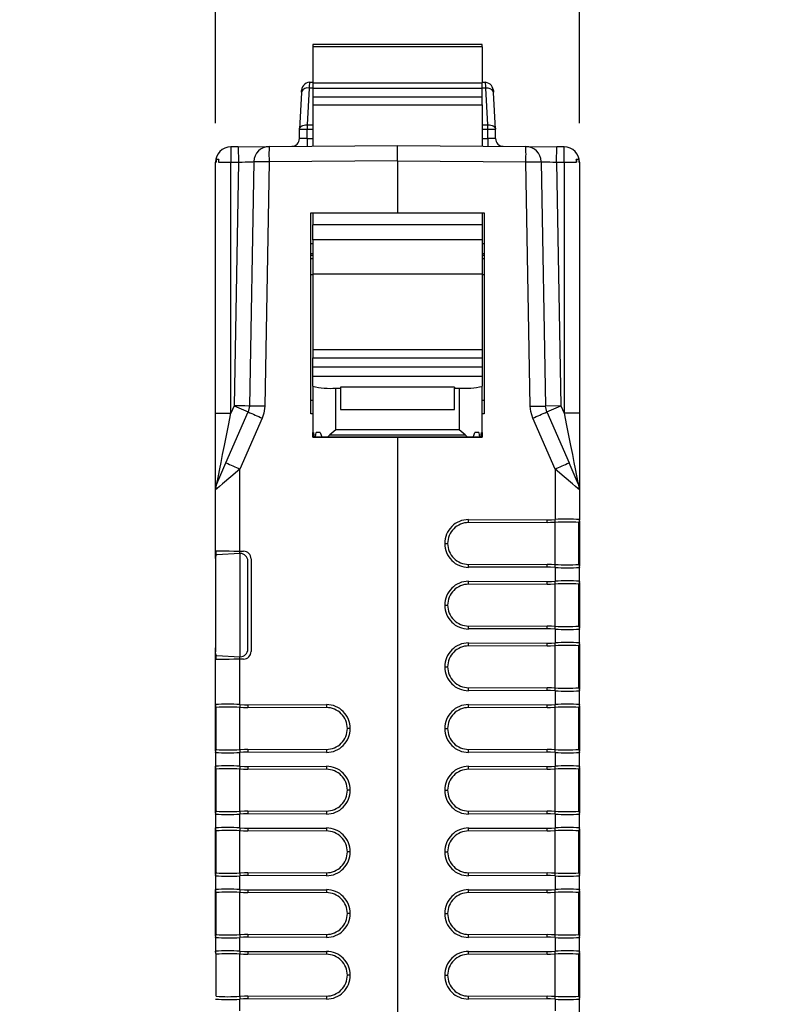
# Model space of a CAD drawing. Header units: millimetres. Extents: x 0 to 559, y 0 to 432.
# Tile 10 of 23: x 120 to 169, y 311 to 374. Entities that reach past the tile are written whole.
import ezdxf

# ---------------------------------------------------------------- set-up
doc = ezdxf.new("R2010")
doc.units = ezdxf.units.MM
doc.header["$LTSCALE"] = 2
doc.layers.add('DIMENSIONS', color=140, linetype='Continuous', lineweight=25)
doc.styles.add('SLDTEXTSTYLE0', font='TXT', dxfattribs={"width": 0.7})
doc.dimstyles.new('SLDDIMSTYLE1', dxfattribs={"dimtxt": 4.316016, "dimasz": 6.604, "dimexe": 0, "dimexo": 0.0625, "dimgap": 1.079004, "dimtad": 0, "dimtih": 1, "dimtoh": 1, "dimdec": 1, "dimrnd": 1e-09, "dimzin": 12, "dimdsep": 46, "dimtxsty": 'SLDTEXTSTYLE0', "dimsah": 1, "dimcen": 0.09, "dimadec": 0, "dimazin": 3, "dimtfac": 1, "dimtdec": 1, "dimtmove": 0, "dimatfit": 0, "dimfxl": 0, "dimfrac": 2, "dimtolj": 1, "dimtzin": 12, "dimarcsym": 0})

# ---------------------------------------------------------------- blocks, each defined once
blk = doc.blocks.new('_D_2')
at = {"layer": 'DIMENSIONS'}
for p, q in [((133.019, 367.697), (133.019, 388.359)), ((156.629, 367.697), (156.629, 388.359)), ((133.019, 382.009), (120.319, 382.009)), ((138.412, 382.009), (136.962, 382.009)), ((136.962, 382.009), (136.962, 375.149)), ((151.237, 382.009), (152.686, 382.009)), ((152.686, 382.009), (152.686, 375.149)), ((156.629, 382.009), (169.329, 382.009)), ((136.962, 375.149), (138.412, 375.149)), ((152.686, 375.149), (151.237, 375.149))]:
    blk.add_line(p, q, dxfattribs=at)
for points in [[(133.019, 382.009), (126.415, 383.025), (126.415, 380.993)], [(156.629, 382.009), (163.233, 380.993), (163.233, 383.025)]]:
    blk.add_solid(points, dxfattribs=at)
at = {"layer": 'DIMENSIONS', "char_height": 4.2333, "attachment_point": 1, "style": 'SLDTEXTSTYLE0'}
for s, insert in [('23.6', (138.412, 388.432)), ('0.93', (138.412, 380.606))]:
    blk.add_mtext(s, dxfattribs=dict(at, insert=insert))

msp = doc.modelspace()

# ---------------------------------------------------------------- linework, layer by layer
for p, q in [((150.324, 372.796), (139.324, 372.796)), ((139.324, 372.796), (139.324, 372.651)), ((150.324, 372.651), (139.324, 372.651)), ((139.324, 372.651), (139.324, 370.307)), ((150.324, 372.651), (150.324, 372.796)), ((150.324, 372.651), (150.324, 370.307)), ((139.093, 369.97), (138.961, 367.585)), ((139.324, 369.97), (139.093, 369.97)), ((139.121, 370.349), (139.117, 370.336)), ((139.121, 370.349), (139.324, 370.349)), ((139.324, 370.307), (150.324, 370.307)), ((139.324, 370.307), (139.324, 369.954)), ((139.324, 369.954), (150.324, 369.954)), ((139.324, 369.954), (139.324, 369.391)), ((150.324, 370.349), (150.528, 370.349)), ((150.324, 369.954), (150.324, 370.307)), ((150.555, 369.97), (150.324, 369.97)), ((150.324, 369.391), (150.324, 369.954)), ((150.688, 367.585), (150.555, 369.97)), ((138.594, 369.687), (138.462, 367.302)), ((139.324, 369.391), (150.324, 369.391)), ((139.324, 369.391), (139.324, 368.888)), ((150.324, 368.888), (150.324, 369.391)), ((151.187, 367.302), (151.055, 369.687)), ((139.324, 368.888), (150.324, 368.888)), ((139.324, 368.888), (139.324, 366.204)), ((150.324, 368.888), (150.324, 366.204)), ((138.961, 367.274), (138.461, 367.274)), ((138.461, 366.692), (138.461, 367.274)), ((138.961, 367.585), (138.961, 367.274)), ((138.961, 367.585), (139.324, 367.585)), ((138.961, 366.701), (138.961, 367.274)), ((139.324, 367.274), (138.961, 367.274)), ((150.324, 367.585), (150.688, 367.585)), ((150.688, 367.274), (150.324, 367.274)), ((150.688, 367.274), (150.688, 367.585)), ((150.688, 366.701), (150.688, 367.274)), ((151.188, 367.274), (150.688, 367.274)), ((151.188, 366.687), (151.188, 367.274)), ((138.961, 366.701), (139.324, 366.704)), ((138.961, 366.701), (138.965, 366.201)), ((150.324, 366.704), (150.688, 366.701)), ((150.688, 366.701), (150.683, 366.201)), ((134.493, 366.162), (134.011, 366.157)), ((134.011, 366.157), (134.019, 365.157)), ((134.493, 366.162), (136.494, 366.179)), ((134.493, 366.162), (134.502, 365.162)), ((136.494, 366.179), (144.824, 366.252)), ((144.824, 366.252), (153.155, 366.179)), ((153.155, 366.179), (155.155, 366.162)), ((155.147, 365.162), (155.155, 366.162)), ((155.638, 366.157), (155.155, 366.162)), ((155.629, 365.157), (155.638, 366.157)), ((133.219, 365.339), (133.057, 365.339)), ((133.057, 365.339), (133.057, 365.157)), ((133.219, 365.339), (133.219, 365.157)), ((133.24, 365.339), (133.219, 365.339)), ((156.429, 365.339), (156.408, 365.339)), ((156.429, 365.339), (156.429, 365.157)), ((156.591, 365.339), (156.429, 365.339)), ((156.591, 365.339), (156.591, 365.157)), ((133.019, 365.157), (133.057, 365.157)), ((133.019, 348.893), (133.019, 365.157)), ((133.219, 365.157), (134.019, 365.157)), ((134.019, 365.157), (134.502, 365.162)), ((134.019, 348.893), (134.019, 365.157)), ((134.502, 365.162), (134.226, 349.365)), ((135.503, 365.196), (135.226, 349.348)), ((136.494, 365.179), (136.217, 349.331)), ((144.824, 365.252), (136.494, 365.179)), ((144.824, 365.252), (153.155, 365.179)), ((144.824, 365.252), (144.824, 361.874)), ((153.431, 349.331), (153.155, 365.179)), ((154.146, 365.196), (154.423, 349.348)), ((155.147, 365.162), (155.422, 349.365)), ((155.147, 365.162), (155.629, 365.157)), ((155.629, 365.157), (155.629, 348.893)), ((155.629, 365.157), (156.429, 365.157)), ((156.591, 365.157), (156.629, 365.157)), ((156.629, 365.157), (156.629, 348.893)), ((139.209, 361.874), (144.824, 361.874)), ((139.209, 348.834), (139.209, 361.874)), ((139.324, 361.874), (139.324, 361.1)), ((144.824, 361.874), (150.439, 361.874)), ((150.324, 361.874), (150.324, 361.1)), ((150.439, 361.874), (150.439, 348.834)), ((150.324, 361.1), (139.324, 361.1)), ((139.324, 360.134), (139.324, 361.1)), ((150.324, 361.1), (150.324, 360.134)), ((139.209, 359.884), (139.324, 359.884)), ((150.324, 360.134), (139.324, 360.134)), ((139.324, 360.134), (139.324, 357.912)), ((150.324, 360.134), (150.324, 357.912)), ((150.324, 359.884), (150.439, 359.884)), ((139.209, 359.231), (139.324, 359.231)), ((139.324, 359.101), (139.209, 359.101)), ((139.324, 358.889), (139.209, 358.889)), ((150.324, 359.231), (150.439, 359.231)), ((150.439, 359.101), (150.324, 359.101)), ((150.439, 358.889), (150.324, 358.889)), ((139.209, 357.884), (139.324, 357.884)), ((139.324, 357.912), (150.324, 357.912)), ((139.324, 357.912), (139.324, 353.012)), ((150.324, 357.912), (150.324, 353.012)), ((150.324, 357.884), (150.439, 357.884)), ((139.324, 353.012), (150.324, 353.012)), ((139.324, 353.012), (139.324, 352.477)), ((150.324, 353.012), (150.324, 352.477)), ((139.324, 352.477), (150.324, 352.477)), ((139.324, 351.876), (139.324, 352.477)), ((150.324, 351.876), (139.324, 351.876)), ((139.324, 351.281), (139.324, 351.876)), ((150.324, 352.477), (150.324, 351.876)), ((150.324, 351.876), (150.324, 351.281)), ((139.324, 350.625), (139.324, 351.281)), ((139.324, 351.281), (150.324, 351.281)), ((150.324, 351.281), (150.324, 350.625)), ((139.324, 350.625), (139.324, 347.324)), ((150.324, 347.324), (150.324, 350.625)), ((140.824, 347.795), (140.824, 350.512)), ((140.824, 350.512), (141.124, 350.512)), ((148.524, 350.565), (141.124, 350.565)), ((141.124, 350.565), (141.124, 350.512)), ((141.124, 350.512), (141.124, 349.132)), ((148.524, 350.565), (148.524, 350.512)), ((148.524, 349.132), (148.524, 350.512)), ((148.524, 350.512), (148.824, 350.512)), ((148.824, 350.512), (148.824, 347.795)), ((134.226, 349.365), (134.019, 348.893)), ((134.226, 349.365), (135.142, 348.965)), ((135.226, 349.348), (135.142, 348.965)), ((139.209, 349.734), (139.324, 349.734)), ((150.324, 349.734), (150.439, 349.734)), ((155.422, 349.365), (154.423, 349.348)), ((154.506, 348.965), (154.423, 349.348)), ((154.506, 348.965), (155.422, 349.365)), ((155.422, 349.365), (155.629, 348.893)), ((133.019, 348.893), (134.019, 348.893)), ((133.019, 343.903), (133.019, 348.893)), ((133.698, 345.663), (135.142, 348.965)), ((139.324, 348.834), (139.209, 348.834)), ((141.124, 349.132), (148.524, 349.132)), ((150.439, 348.834), (150.324, 348.834)), ((154.506, 348.965), (155.951, 345.663)), ((156.629, 348.893), (155.629, 348.893)), ((156.629, 348.893), (156.629, 343.903)), ((136.05, 348.564), (134.605, 345.262)), ((155.043, 345.262), (153.599, 348.564)), ((139.324, 347.324), (139.328, 347.625)), ((139.379, 347.625), (139.328, 347.625)), ((139.805, 347.629), (139.555, 347.629)), ((140.824, 347.795), (140.435, 347.478)), ((140.435, 347.478), (149.213, 347.478)), ((148.824, 347.795), (140.824, 347.795)), ((149.213, 347.478), (148.824, 347.795)), ((150.093, 347.629), (149.843, 347.629)), ((150.321, 347.625), (150.27, 347.625)), ((150.321, 347.625), (150.324, 347.324)), ((143.467, 347.324), (139.324, 347.324)), ((139.324, 347.323), (139.324, 347.324)), ((139.324, 347.323), (143.352, 347.323)), ((139.324, 347.321), (139.324, 347.323)), ((143.063, 347.321), (139.324, 347.321)), ((139.324, 347.32), (139.324, 347.321)), ((139.324, 347.32), (142.948, 347.32)), ((139.41, 347.327), (143.756, 347.327)), ((143.872, 347.328), (139.498, 347.328)), ((149.724, 347.331), (139.924, 347.331)), ((149.363, 347.332), (140.286, 347.332)), ((142.948, 347.32), (143.063, 347.321)), ((143.064, 347.323), (143.063, 347.321)), ((143.352, 347.323), (143.467, 347.324)), ((143.468, 347.327), (143.467, 347.324)), ((143.756, 347.327), (143.872, 347.328)), ((143.785, 347.321), (144.824, 347.33)), ((143.785, 347.321), (143.785, 347.327)), ((145.864, 347.321), (143.785, 347.321)), ((143.872, 347.331), (143.872, 347.328)), ((144.824, 347.331), (144.824, 347.33)), ((144.824, 347.33), (145.864, 347.321)), ((144.824, 347.321), (144.824, 293.771)), ((145.776, 347.331), (145.777, 347.328)), ((150.151, 347.328), (145.777, 347.328)), ((145.777, 347.328), (145.892, 347.327)), ((145.864, 347.321), (145.864, 347.327)), ((145.892, 347.327), (150.238, 347.327)), ((146.181, 347.324), (146.181, 347.327)), ((150.324, 347.324), (146.181, 347.324)), ((146.181, 347.324), (146.297, 347.323)), ((146.297, 347.323), (150.324, 347.323)), ((146.585, 347.323), (146.585, 347.321)), ((146.585, 347.321), (150.324, 347.321)), ((146.701, 347.32), (146.585, 347.321)), ((146.701, 347.32), (150.324, 347.32)), ((150.324, 347.324), (150.324, 347.323)), ((150.324, 347.323), (150.324, 347.321)), ((150.324, 347.321), (150.324, 347.32)), ((133.103, 344.304), (133.698, 345.663)), ((156.545, 344.304), (155.951, 345.663)), ((134.605, 339.937), (134.605, 345.262)), ((155.043, 345.262), (155.043, 341.987)), ((133.019, 339.965), (133.019, 343.903)), ((156.629, 343.903), (156.629, 341.984)), ((154.533, 341.78), (149.433, 341.789)), ((149.434, 341.98), (154.534, 341.971)), ((155.043, 339.073), (155.043, 341.795)), ((156.591, 341.775), (156.62, 341.872)), ((156.591, 341.771), (156.62, 341.868)), ((156.591, 339.075), (156.591, 341.792)), ((156.629, 341.984), (156.629, 341.968)), ((156.629, 341.903), (156.629, 338.964)), ((147.884, 340.434), (148.075, 340.434)), ((133.019, 339.466), (133.019, 339.966)), ((133.057, 339.67), (133.057, 339.965)), ((134.593, 339.782), (133.099, 339.704)), ((134.605, 339.937), (134.838, 339.933)), ((134.606, 339.783), (134.606, 339.937)), ((134.619, 333.084), (134.619, 339.783)), ((133.019, 339.466), (133.019, 339.199)), ((133.019, 339.199), (133.019, 333.668)), ((135.119, 333.584), (135.119, 339.283)), ((135.329, 339.433), (135.329, 333.435)), ((149.433, 339.078), (154.533, 339.087)), ((156.62, 338.999), (156.591, 339.096)), ((156.62, 338.995), (156.591, 339.092)), ((154.534, 338.896), (149.434, 338.887)), ((155.043, 338.881), (155.043, 337.987)), ((156.629, 338.9), (156.629, 338.883)), ((156.629, 337.984), (156.629, 338.883)), ((149.434, 337.98), (154.534, 337.971)), ((156.591, 337.775), (156.62, 337.872)), ((156.591, 337.771), (156.62, 337.868)), ((156.629, 337.984), (156.629, 337.968)), ((156.629, 337.903), (156.629, 334.964)), ((154.533, 337.78), (149.433, 337.789)), ((155.043, 335.073), (155.043, 337.795)), ((156.591, 335.075), (156.591, 337.792)), ((147.884, 336.434), (148.075, 336.434)), ((149.433, 335.078), (154.533, 335.087)), ((154.534, 334.896), (149.434, 334.887)), ((155.043, 334.881), (155.043, 333.987)), ((156.62, 334.999), (156.591, 335.096)), ((156.62, 334.995), (156.591, 335.092)), ((156.629, 334.9), (156.629, 334.883)), ((156.629, 333.984), (156.629, 334.883)), ((149.434, 333.98), (154.534, 333.971)), ((156.629, 333.984), (156.629, 333.968)), ((133.019, 333.668), (133.019, 333.402)), ((133.019, 332.901), (133.019, 333.402)), ((154.533, 333.78), (149.433, 333.789)), ((155.043, 331.073), (155.043, 333.795)), ((156.591, 333.775), (156.62, 333.872)), ((156.591, 333.771), (156.62, 333.868)), ((156.591, 331.075), (156.591, 333.792)), ((156.629, 333.903), (156.629, 330.964)), ((133.019, 329.984), (133.019, 332.902)), ((133.057, 332.903), (133.057, 333.196)), ((133.099, 333.163), (134.593, 333.085)), ((134.838, 332.935), (134.605, 332.931)), ((134.605, 329.987), (134.605, 332.931)), ((134.606, 332.931), (134.606, 333.085)), ((147.884, 332.434), (148.075, 332.434)), ((149.433, 331.078), (154.533, 331.087)), ((154.534, 330.896), (149.434, 330.887)), ((155.043, 330.881), (155.043, 329.987)), ((156.62, 330.999), (156.591, 331.096)), ((156.62, 330.995), (156.591, 331.092)), ((156.629, 330.9), (156.629, 330.883)), ((156.629, 329.984), (156.629, 330.883)), ((133.019, 329.968), (133.019, 329.984)), ((133.057, 329.776), (133.019, 329.968)), ((133.019, 326.964), (133.019, 329.903)), ((133.057, 327.075), (133.057, 329.792)), ((134.606, 327.073), (134.606, 329.795)), ((135.115, 329.971), (140.215, 329.98)), ((140.216, 329.789), (135.115, 329.78)), ((154.533, 329.78), (149.433, 329.789)), ((149.434, 329.98), (154.534, 329.971)), ((155.043, 327.073), (155.043, 329.795)), ((156.591, 329.775), (156.62, 329.872)), ((156.591, 329.771), (156.62, 329.868)), ((156.591, 327.075), (156.591, 329.792)), ((156.629, 329.984), (156.629, 329.968)), ((156.629, 329.903), (156.629, 326.964)), ((141.764, 328.434), (141.573, 328.434)), ((147.884, 328.434), (148.075, 328.434)), ((135.116, 327.087), (135.115, 326.896)), ((135.116, 327.087), (140.216, 327.078)), ((149.433, 327.078), (154.533, 327.087)), ((156.62, 326.999), (156.591, 327.096)), ((156.62, 326.995), (156.591, 327.092)), ((133.019, 326.883), (133.019, 326.9)), ((133.019, 326.883), (133.019, 325.984)), ((134.605, 325.987), (134.605, 326.881)), ((140.215, 326.887), (135.115, 326.896)), ((154.534, 326.896), (149.434, 326.887)), ((155.043, 326.881), (155.043, 325.987)), ((156.629, 326.9), (156.629, 326.883)), ((156.629, 325.984), (156.629, 326.883)), ((133.019, 325.968), (133.019, 325.984)), ((133.057, 325.776), (133.019, 325.968)), ((133.019, 322.964), (133.019, 325.903)), ((133.057, 323.075), (133.057, 325.792)), ((134.606, 323.073), (134.606, 325.795)), ((135.115, 325.971), (140.215, 325.98)), ((140.216, 325.789), (135.115, 325.78)), ((154.533, 325.78), (149.433, 325.789)), ((149.434, 325.98), (154.534, 325.971)), ((155.043, 323.073), (155.043, 325.795)), ((156.591, 325.775), (156.62, 325.872)), ((156.591, 325.771), (156.62, 325.868)), ((156.591, 323.075), (156.591, 325.792)), ((156.629, 325.984), (156.629, 325.968)), ((156.629, 325.903), (156.629, 322.964)), ((141.764, 324.434), (141.573, 324.434)), ((147.884, 324.434), (148.075, 324.434)), ((133.019, 322.883), (133.019, 322.9)), ((133.019, 322.883), (133.019, 321.984)), ((134.605, 321.987), (134.605, 322.881)), ((135.116, 323.087), (135.115, 322.896)), ((140.215, 322.887), (135.115, 322.896)), ((135.116, 323.087), (140.216, 323.078)), ((149.433, 323.078), (154.533, 323.087)), ((154.534, 322.896), (149.434, 322.887)), ((155.043, 322.881), (155.043, 321.987)), ((156.62, 322.999), (156.591, 323.096)), ((156.62, 322.995), (156.591, 323.092)), ((156.629, 322.9), (156.629, 322.883)), ((156.629, 321.984), (156.629, 322.883)), ((133.019, 321.968), (133.019, 321.984)), ((133.057, 321.776), (133.019, 321.968)), ((133.019, 318.964), (133.019, 321.903)), ((135.115, 321.971), (140.215, 321.98)), ((149.434, 321.98), (154.534, 321.971)), ((156.591, 321.775), (156.62, 321.872)), ((156.591, 321.771), (156.62, 321.868)), ((156.629, 321.984), (156.629, 321.968)), ((156.629, 321.903), (156.629, 318.964)), ((133.057, 319.075), (133.057, 321.792)), ((134.606, 319.073), (134.606, 321.795)), ((140.216, 321.789), (135.115, 321.78)), ((154.533, 321.78), (149.433, 321.789)), ((155.043, 319.073), (155.043, 321.795)), ((156.591, 319.075), (156.591, 321.792)), ((141.764, 320.434), (141.573, 320.434)), ((147.884, 320.434), (148.075, 320.434)), ((133.019, 318.883), (133.019, 318.9)), ((133.019, 318.883), (133.019, 317.984)), ((134.605, 317.987), (134.605, 318.881)), ((135.116, 319.087), (135.115, 318.896)), ((140.215, 318.887), (135.115, 318.896)), ((135.116, 319.087), (140.216, 319.078)), ((149.433, 319.078), (154.533, 319.087)), ((154.534, 318.896), (149.434, 318.887)), ((155.043, 318.881), (155.043, 317.987)), ((156.62, 318.999), (156.591, 319.096)), ((156.62, 318.995), (156.591, 319.092)), ((156.629, 318.9), (156.629, 318.883)), ((156.629, 317.984), (156.629, 318.883)), ((133.019, 317.968), (133.019, 317.984)), ((133.057, 317.776), (133.019, 317.968)), ((133.019, 314.964), (133.019, 317.903)), ((133.057, 315.075), (133.057, 317.792)), ((134.606, 315.073), (134.606, 317.795)), ((135.115, 317.971), (140.215, 317.98)), ((140.216, 317.789), (135.115, 317.78)), ((154.533, 317.78), (149.433, 317.789)), ((149.434, 317.98), (154.534, 317.971)), ((155.043, 315.073), (155.043, 317.795)), ((156.591, 317.775), (156.62, 317.872)), ((156.591, 317.771), (156.62, 317.868)), ((156.591, 315.075), (156.591, 317.792)), ((156.629, 317.984), (156.629, 317.968)), ((156.629, 317.903), (156.629, 314.964)), ((141.764, 316.434), (141.573, 316.434)), ((147.884, 316.434), (148.075, 316.434)), ((133.019, 314.883), (133.019, 314.9)), ((133.019, 314.883), (133.019, 313.984)), ((134.605, 313.987), (134.605, 314.881)), ((135.116, 315.087), (135.115, 314.896)), ((140.215, 314.887), (135.115, 314.896)), ((135.116, 315.087), (140.216, 315.078)), ((149.433, 315.078), (154.533, 315.087)), ((154.534, 314.896), (149.434, 314.887)), ((155.043, 314.881), (155.043, 313.987)), ((156.62, 314.999), (156.591, 315.096)), ((156.62, 314.995), (156.591, 315.092)), ((156.629, 314.9), (156.629, 314.883)), ((156.629, 313.984), (156.629, 314.883)), ((133.019, 313.968), (133.019, 313.984)), ((133.057, 313.776), (133.019, 313.968)), ((133.057, 311.075), (133.057, 313.792)), ((134.606, 311.073), (134.606, 313.795)), ((135.115, 313.971), (140.215, 313.98)), ((140.216, 313.789), (135.115, 313.78)), ((154.533, 313.78), (149.433, 313.789)), ((149.434, 313.98), (154.534, 313.971)), ((155.043, 311.073), (155.043, 313.795)), ((156.591, 313.775), (156.62, 313.872)), ((156.591, 313.771), (156.62, 313.868)), ((156.591, 311.075), (156.591, 313.792)), ((156.629, 313.984), (156.629, 313.968)), ((156.629, 313.903), (156.629, 310.964)), ((141.764, 312.434), (141.573, 312.434)), ((147.884, 312.434), (148.075, 312.434)), ((135.116, 311.087), (135.115, 310.896)), ((135.116, 311.087), (140.216, 311.078)), ((149.433, 311.078), (154.533, 311.087)), ((156.62, 310.999), (156.591, 311.096)), ((156.62, 310.995), (156.591, 311.092)), ((134.605, 310.131), (134.605, 310.881)), ((140.215, 310.887), (135.115, 310.896)), ((154.534, 310.896), (149.434, 310.887)), ((155.043, 310.881), (155.043, 310.129)), ((156.629, 310.9), (156.629, 310.883)), ((156.629, 309.984), (156.629, 310.883))]:
    msp.add_line(p, q)
at = {"flags": 128}
for points in [[(138.599, 369.708), (138.608, 369.81), (138.622, 369.849)], [(151.027, 369.849), (151.044, 369.786), (151.05, 369.708)], [(138.601, 369.729), (138.599, 369.722), (138.594, 369.687)], [(151.055, 369.687), (151.049, 369.722), (151.047, 369.729)], [(138.462, 367.302), (138.474, 367.361), (138.505, 367.416), (138.552, 367.467), (138.614, 367.51), (138.689, 367.544), (138.774, 367.569), (138.866, 367.583), (138.961, 367.585)], [(150.688, 367.585), (150.783, 367.583), (150.875, 367.569), (150.96, 367.544), (151.035, 367.51), (151.097, 367.467), (151.144, 367.416), (151.174, 367.361), (151.187, 367.302)], [(138.462, 366.692), (138.461, 366.692), (138.461, 366.692)], [(144.824, 365.252), (144.824, 365.634), (144.824, 365.959), (144.824, 366.176), (144.824, 366.252)], [(134.502, 365.162), (134.743, 365.17), (134.942, 365.177), (135.21, 365.186), (135.338, 365.191), (135.431, 365.194), (135.503, 365.196)], [(136.494, 365.179), (136.114, 365.186), (135.792, 365.191), (135.578, 365.195), (135.503, 365.196)], [(153.155, 365.179), (153.349, 365.182), (153.535, 365.186), (153.706, 365.189), (153.856, 365.191), (153.979, 365.193), (154.071, 365.195), (154.127, 365.196), (154.146, 365.196)], [(154.146, 365.196), (154.218, 365.194), (154.31, 365.191), (154.439, 365.186), (154.707, 365.177), (154.906, 365.17), (155.147, 365.162)], [(135.226, 349.348), (135.15, 349.349), (134.933, 349.353), (134.609, 349.359), (134.226, 349.365)], [(136.217, 349.331), (136.023, 349.334), (135.837, 349.337), (135.666, 349.34), (135.516, 349.343), (135.393, 349.345), (135.301, 349.347), (135.245, 349.348), (135.226, 349.348)], [(136.217, 349.331), (136.161, 348.893), (136.05, 348.564)], [(153.431, 349.331), (153.625, 349.334), (153.811, 349.337), (153.983, 349.34), (154.133, 349.343), (154.256, 349.345), (154.347, 349.347), (154.404, 349.348), (154.423, 349.348)], [(153.599, 348.564), (153.467, 348.985), (153.431, 349.331)], [(133.103, 344.304), (133.106, 344.316), (133.113, 344.353), (133.143, 344.501), (133.204, 344.811), (133.296, 345.27), (133.38, 345.687), (133.481, 346.196), (133.6, 346.794), (133.728, 347.431), (133.859, 348.087), (134.019, 348.893)], [(155.629, 348.893), (155.79, 348.087), (155.921, 347.431), (156.048, 346.794), (156.168, 346.196), (156.269, 345.687), (156.353, 345.27), (156.444, 344.811), (156.506, 344.501), (156.523, 344.415), (156.536, 344.353), (156.543, 344.316), (156.545, 344.304)], [(139.379, 347.626), (139.395, 347.458), (139.41, 347.327)], [(139.498, 347.328), (139.529, 347.498), (139.555, 347.629)], [(139.805, 347.63), (139.871, 347.457), (139.924, 347.331)], [(140.286, 347.332), (140.369, 347.42), (140.435, 347.478)], [(149.213, 347.478), (149.297, 347.402), (149.363, 347.332)], [(149.724, 347.331), (149.792, 347.493), (149.844, 347.63)], [(150.093, 347.629), (150.126, 347.462), (150.151, 347.328)], [(150.238, 347.327), (150.257, 347.494), (150.27, 347.626)], [(134.605, 345.262), (134.02, 344.761), (133.483, 344.3), (133.275, 344.123), (133.13, 343.998), (133.047, 343.927), (133.019, 343.903)], [(156.598, 343.93), (156.518, 343.998), (156.373, 344.123), (156.166, 344.3), (155.628, 344.761), (155.043, 345.262)], [(156.629, 343.903), (156.602, 343.927), (156.598, 343.93)], [(155.043, 341.795), (154.757, 341.783), (154.533, 341.78)], [(154.534, 341.971), (154.816, 341.976), (155.043, 341.987)], [(155.054, 341.795), (155.048, 341.795), (155.043, 341.795)], [(156.591, 341.792), (156.591, 341.793), (156.591, 341.793)], [(133.019, 339.965), (133.133, 339.963), (133.279, 339.96), (133.483, 339.957), (133.902, 339.949), (134.218, 339.943), (134.605, 339.937)], [(134.619, 339.783), (134.605, 339.783), (134.593, 339.782)], [(133.099, 339.704), (133.05, 339.664), (133.026, 339.556), (133.02, 339.393), (133.019, 339.199)], [(154.533, 339.087), (154.819, 339.083), (155.043, 339.073)], [(155.043, 338.881), (154.755, 338.893), (154.534, 338.896)], [(155.043, 339.073), (155.049, 339.072), (155.054, 339.072)], [(156.591, 339.074), (156.591, 339.075), (156.591, 339.075)], [(154.534, 337.971), (154.816, 337.976), (155.043, 337.987)], [(155.043, 337.795), (154.757, 337.783), (154.533, 337.78)], [(155.054, 337.795), (155.048, 337.795), (155.043, 337.795)], [(156.591, 337.792), (156.591, 337.793), (156.591, 337.793)], [(154.533, 335.087), (154.819, 335.083), (155.043, 335.073)], [(155.043, 334.881), (154.755, 334.893), (154.534, 334.896)], [(155.043, 335.073), (155.049, 335.072), (155.054, 335.072)], [(156.591, 335.074), (156.591, 335.075), (156.591, 335.075)], [(154.534, 333.971), (154.816, 333.976), (155.043, 333.987)], [(133.099, 333.163), (133.052, 333.2), (133.036, 333.246), (133.026, 333.311), (133.021, 333.428), (133.02, 333.532), (133.019, 333.668)], [(155.043, 333.795), (154.757, 333.783), (154.533, 333.78)], [(155.054, 333.795), (155.048, 333.795), (155.043, 333.795)], [(156.591, 333.792), (156.591, 333.793), (156.591, 333.793)], [(134.605, 332.931), (134.218, 332.924), (133.902, 332.918), (133.483, 332.911), (133.279, 332.907), (133.133, 332.904), (133.019, 332.902)], [(134.593, 333.085), (134.608, 333.085), (134.619, 333.084)], [(154.533, 331.087), (154.819, 331.083), (155.043, 331.073)], [(155.043, 330.881), (154.755, 330.893), (154.534, 330.896)], [(155.043, 331.073), (155.049, 331.072), (155.054, 331.072)], [(156.591, 331.074), (156.591, 331.075), (156.591, 331.075)], [(133.057, 329.793), (133.057, 329.793), (133.057, 329.792)], [(134.606, 329.795), (134.599, 329.795), (134.594, 329.795)], [(134.605, 329.987), (134.893, 329.974), (135.115, 329.971)], [(135.115, 329.78), (134.83, 329.784), (134.606, 329.795)], [(155.043, 329.795), (154.757, 329.783), (154.533, 329.78)], [(154.534, 329.971), (154.816, 329.976), (155.043, 329.987)], [(155.054, 329.795), (155.048, 329.795), (155.043, 329.795)], [(156.591, 329.792), (156.591, 329.793), (156.591, 329.793)], [(133.057, 327.075), (133.057, 327.075), (133.057, 327.074)], [(134.594, 327.072), (134.601, 327.072), (134.606, 327.073)], [(134.606, 327.073), (134.891, 327.085), (135.116, 327.087)], [(154.533, 327.087), (154.819, 327.083), (155.043, 327.073)], [(155.043, 327.073), (155.049, 327.072), (155.054, 327.072)], [(156.591, 327.074), (156.591, 327.075), (156.591, 327.075)], [(135.115, 326.896), (134.832, 326.891), (134.605, 326.881)], [(155.043, 326.881), (154.755, 326.893), (154.534, 326.896)], [(133.057, 325.793), (133.057, 325.793), (133.057, 325.792)], [(134.606, 325.795), (134.599, 325.795), (134.594, 325.795)], [(134.605, 325.987), (134.893, 325.974), (135.115, 325.971)], [(135.115, 325.78), (134.83, 325.784), (134.606, 325.795)], [(155.043, 325.795), (154.757, 325.783), (154.533, 325.78)], [(154.534, 325.971), (154.816, 325.976), (155.043, 325.987)], [(155.054, 325.795), (155.048, 325.795), (155.043, 325.795)], [(156.591, 325.792), (156.591, 325.793), (156.591, 325.793)], [(133.057, 323.075), (133.057, 323.075), (133.057, 323.074)], [(134.594, 323.072), (134.601, 323.072), (134.606, 323.073)], [(135.115, 322.896), (134.832, 322.891), (134.605, 322.881)], [(134.606, 323.073), (134.891, 323.085), (135.116, 323.087)], [(154.533, 323.087), (154.819, 323.083), (155.043, 323.073)], [(155.043, 322.881), (154.755, 322.893), (154.534, 322.896)], [(155.043, 323.073), (155.049, 323.072), (155.054, 323.072)], [(156.591, 323.074), (156.591, 323.075), (156.591, 323.075)], [(134.605, 321.987), (134.893, 321.974), (135.115, 321.971)], [(154.534, 321.971), (154.816, 321.976), (155.043, 321.987)], [(133.057, 321.793), (133.057, 321.793), (133.057, 321.792)], [(134.606, 321.795), (134.599, 321.795), (134.594, 321.795)], [(135.115, 321.78), (134.83, 321.784), (134.606, 321.795)], [(155.043, 321.795), (154.757, 321.783), (154.533, 321.78)], [(155.054, 321.795), (155.048, 321.795), (155.043, 321.795)], [(156.591, 321.792), (156.591, 321.793), (156.591, 321.793)], [(133.057, 319.075), (133.057, 319.075), (133.057, 319.074)], [(134.594, 319.072), (134.601, 319.072), (134.606, 319.073)], [(135.115, 318.896), (134.832, 318.891), (134.605, 318.881)], [(134.606, 319.073), (134.891, 319.085), (135.116, 319.087)], [(154.533, 319.087), (154.819, 319.083), (155.043, 319.073)], [(155.043, 318.881), (154.755, 318.893), (154.534, 318.896)], [(155.043, 319.073), (155.049, 319.072), (155.054, 319.072)], [(156.591, 319.074), (156.591, 319.075), (156.591, 319.075)], [(133.057, 317.793), (133.057, 317.793), (133.057, 317.792)], [(134.606, 317.795), (134.599, 317.795), (134.594, 317.795)], [(134.605, 317.987), (134.893, 317.974), (135.115, 317.971)], [(135.115, 317.78), (134.83, 317.784), (134.606, 317.795)], [(155.043, 317.795), (154.757, 317.783), (154.533, 317.78)], [(154.534, 317.971), (154.816, 317.976), (155.043, 317.987)], [(155.054, 317.795), (155.048, 317.795), (155.043, 317.795)], [(156.591, 317.792), (156.591, 317.793), (156.591, 317.793)], [(133.057, 315.075), (133.057, 315.075), (133.057, 315.074)], [(134.594, 315.072), (134.601, 315.072), (134.606, 315.073)], [(135.115, 314.896), (134.832, 314.891), (134.605, 314.881)], [(134.606, 315.073), (134.891, 315.085), (135.116, 315.087)], [(154.533, 315.087), (154.819, 315.083), (155.043, 315.073)], [(155.043, 314.881), (154.755, 314.893), (154.534, 314.896)], [(155.043, 315.073), (155.049, 315.072), (155.054, 315.072)], [(156.591, 315.074), (156.591, 315.075), (156.591, 315.075)], [(133.057, 313.793), (133.057, 313.793), (133.057, 313.792)], [(134.606, 313.795), (134.599, 313.795), (134.594, 313.795)], [(134.605, 313.987), (134.893, 313.974), (135.115, 313.971)], [(135.115, 313.78), (134.83, 313.784), (134.606, 313.795)], [(155.043, 313.795), (154.757, 313.783), (154.533, 313.78)], [(154.534, 313.971), (154.816, 313.976), (155.043, 313.987)], [(155.054, 313.795), (155.048, 313.795), (155.043, 313.795)], [(156.591, 313.792), (156.591, 313.793), (156.591, 313.793)], [(134.594, 311.072), (134.601, 311.072), (134.606, 311.073)], [(134.606, 311.073), (134.891, 311.085), (135.116, 311.087)], [(154.533, 311.087), (154.819, 311.083), (155.043, 311.073)], [(155.043, 311.073), (155.049, 311.072), (155.054, 311.072)], [(156.591, 311.074), (156.591, 311.075), (156.591, 311.075)], [(135.115, 310.896), (134.832, 310.891), (134.605, 310.881)], [(155.043, 310.881), (154.755, 310.893), (154.534, 310.896)]]:
    msp.add_lwpolyline(points, dxfattribs=at)
for centre, radius, start, end in [((139.171, 369.773), 0.572, 95.44956, 184.40826), ((139.006, 369.525), 0.453, 78.90063, 153.2302), ((141.828, 369.975), 2.735, 172.41134, 180.09929), ((148.271, 369.995), 2.285, 359.37286, 8.90392), ((150.463, 369.761), 0.585, 356.88814, 83.25403), ((150.625, 369.489), 0.486, 29.62267, 98.23503), ((138.961, 367.274), 0.5, 176.82567, 180), ((150.688, 367.274), 0.5, 0, 3.17433), ((137.961, 366.692), 0.5, 270.75124, 0.02732), ((142.034, 176.295), 190.43, 90.92468, 91.07514), ((148.047, 201.143), 165.579, 88.91377, 89.08639), ((151.687, 366.692), 0.5, 179.98713, 269.23431), ((134.019, 365.157), 1, 90.5, 180), ((136.502, 365.179), 1, 90.5, 179), ((165.143, 365.679), 28.654, 179.0002, 180.9998), ((124.505, 365.679), 28.654, 359.0002, 0.9998), ((153.146, 365.179), 1, 1, 89.5), ((155.629, 365.157), 1, 0, 89.5), ((134.019, 365.157), 0.8, 166.90072, 180), ((155.629, 365.157), 0.8, 360, 13.09928), ((140.419, 355.16), 4.665, 256.43364, 274.98891), ((149.164, 356.034), 5.533, 266.4759, 282.10154), ((164.165, 413.439), 70.706, 245.76574, 246.56961), ((125.484, 413.439), 70.706, 293.43039, 294.23426), ((139.391, 346.405), 1.221, 90.60253, 92.99653), ((140.146, 275.147), 72.484, 90.27003, 90.46697), ((149.502, 275.147), 72.484, 89.53303, 89.72997), ((150.257, 346.405), 1.221, 87.00347, 89.39747), ((139.673, 329.332), 17.997, 90.55931, 90.83812), ((140.657, 160.158), 187.175, 90.1137, 90.22437), ((148.991, 160.158), 187.175, 89.77563, 89.8863), ((149.975, 329.332), 17.997, 89.16188, 89.44069), ((162.72, 410.138), 70.706, 245.76574, 246.56961), ((126.928, 410.138), 70.706, 293.43039, 294.23426), ((134.019, 343.903), 1, 156.36971, 180), ((133.519, 344.04), 0.482, 159.67054, 193.32589), ((155.629, 343.903), 1, 0, 23.63029), ((156.13, 344.04), 0.482, 346.67411, 20.32946), ((149.431, 340.434), 1.547, 89.88655, 180.01163), ((149.431, 340.434), 1.355, 89.89807, 179.99979), ((96.003, 342.072), 53.43, 359.69613, 359.90141), ((101.103, 342.063), 53.43, 359.69613, 359.90141), ((155.821, 332.3), 9.717, 85.23145, 94.59361), ((101.634, 338.802), 53.504, 3.20678, 3.41187), ((155.808, 332.57), 9.256, 85.14862, 94.67245), ((156.131, 341.984), 0.498, 337.43341, 359.9987), ((156.129, 341.968), 0.5, 348.06371, 0), ((149.431, 340.433), 1.547, 179.98837, 270.11345), ((149.431, 340.434), 1.355, 180.00021, 270.10193), ((134.619, 339.283), 0.5, 0, 90), ((134.829, 339.433), 0.5, 359.99265, 89.00712), ((101.103, 338.804), 53.43, 0.09859, 0.30387), ((96.003, 338.795), 53.43, 0.09859, 0.30387), ((101.634, 342.065), 53.504, 356.58813, 356.79322), ((155.821, 348.567), 9.717, 265.40639, 274.76855), ((155.808, 348.298), 9.256, 265.32749, 274.85143), ((156.131, 338.883), 0.498, 0.0013, 22.56659), ((156.129, 338.9), 0.5, 0, 11.93629), ((149.431, 336.434), 1.547, 89.88655, 180.01163), ((96.003, 338.072), 53.43, 359.69613, 359.90141), ((101.103, 338.063), 53.43, 359.69613, 359.90141), ((155.821, 328.3), 9.717, 85.23145, 94.59361), ((101.634, 334.802), 53.504, 3.20678, 3.41187), ((155.808, 328.57), 9.256, 85.14862, 94.67245), ((156.131, 337.984), 0.498, 337.43341, 359.9987), ((156.129, 337.968), 0.5, 348.06371, 0), ((149.431, 336.434), 1.355, 89.89807, 179.99979), ((149.431, 336.433), 1.547, 179.98837, 270.11345), ((149.431, 336.434), 1.355, 180.00021, 270.10193), ((96.003, 334.795), 53.43, 0.09859, 0.30387), ((101.103, 334.804), 53.43, 0.09859, 0.30387), ((101.634, 338.065), 53.504, 356.58813, 356.79322), ((155.821, 344.567), 9.717, 265.40639, 274.76855), ((155.808, 344.298), 9.256, 265.32749, 274.85143), ((156.131, 334.883), 0.498, 0.0013, 22.56659), ((156.129, 334.9), 0.5, 0, 11.93629), ((149.431, 332.434), 1.547, 89.88655, 180.01163), ((96.003, 334.072), 53.43, 359.69613, 359.90141), ((155.821, 324.3), 9.717, 85.23145, 94.59361), ((101.634, 330.802), 53.504, 3.20678, 3.41187), ((156.131, 333.984), 0.498, 337.43341, 359.9987), ((134.619, 333.584), 0.5, 270, 0), ((134.829, 333.434), 0.5, 270.99288, 0.00735), ((149.431, 332.434), 1.355, 89.89807, 179.99979), ((101.103, 334.063), 53.43, 359.69613, 359.90141), ((155.808, 324.57), 9.256, 85.14862, 94.67245), ((156.129, 333.968), 0.5, 348.06371, 0), ((149.431, 332.433), 1.547, 179.98837, 270.11345), ((149.431, 332.434), 1.355, 180.00021, 270.10193), ((96.003, 330.795), 53.43, 0.09859, 0.30387), ((101.103, 330.804), 53.43, 0.09859, 0.30387), ((101.634, 334.065), 53.504, 356.58813, 356.79322), ((155.821, 340.567), 9.717, 265.40639, 274.76855), ((155.808, 340.298), 9.256, 265.32749, 274.85143), ((156.131, 330.883), 0.498, 0.0013, 22.56659), ((156.129, 330.9), 0.5, 0, 11.93629), ((133.827, 320.3), 9.717, 85.40639, 94.76855), ((133.517, 329.984), 0.498, 180.0013, 202.56659), ((133.84, 320.569), 9.257, 85.32775, 94.85117), ((188.014, 326.802), 53.504, 176.58813, 176.79322), ((188.914, 330.064), 53.799, 180.09899, 180.30287), ((140.218, 328.434), 1.547, 359.98837, 90.11345), ((193.645, 330.072), 53.43, 180.09859, 180.30387), ((140.218, 328.434), 1.355, 0.00021, 90.10193), ((149.431, 328.434), 1.547, 89.88655, 180.01163), ((149.431, 328.434), 1.355, 89.89807, 179.99979), ((96.003, 330.072), 53.43, 359.69613, 359.90141), ((101.103, 330.063), 53.43, 359.69613, 359.90141), ((155.821, 320.3), 9.717, 85.23145, 94.59361), ((101.634, 326.802), 53.504, 3.20678, 3.41187), ((155.808, 320.57), 9.256, 85.14862, 94.67245), ((156.131, 329.984), 0.498, 337.43341, 359.9987), ((156.129, 329.968), 0.5, 348.06371, 0), ((140.218, 328.433), 1.547, 269.88655, 0.01163), ((140.218, 328.434), 1.355, 269.89807, 359.99979), ((149.431, 328.433), 1.547, 179.98837, 270.11345), ((149.431, 328.434), 1.355, 180.00021, 270.10193), ((133.519, 326.9), 0.5, 157.4881, 180), ((133.517, 326.883), 0.498, 157.43341, 179.9987), ((133.84, 336.298), 9.257, 265.14884, 274.67224), ((188.014, 330.065), 53.504, 183.20678, 183.41187), ((193.645, 326.795), 53.43, 179.69613, 179.90141), ((96.003, 326.795), 53.43, 0.09859, 0.30387), ((101.103, 326.804), 53.43, 0.09859, 0.30387), ((101.634, 330.065), 53.504, 356.58813, 356.79322), ((155.808, 336.298), 9.256, 265.32749, 274.85143), ((156.131, 326.883), 0.498, 0.0013, 22.56659), ((156.129, 326.9), 0.5, 0, 11.93629), ((133.827, 336.567), 9.717, 265.23145, 274.59362), ((155.821, 336.567), 9.717, 265.40639, 274.76855), ((133.827, 316.3), 9.717, 85.40639, 94.76855), ((133.517, 325.984), 0.498, 180.0013, 202.56659), ((133.84, 316.569), 9.257, 85.32775, 94.85117), ((188.014, 322.802), 53.504, 176.58813, 176.79322), ((188.914, 326.064), 53.799, 180.09899, 180.30287), ((140.218, 324.434), 1.547, 359.98837, 90.11345), ((193.645, 326.072), 53.43, 180.09859, 180.30387), ((140.218, 324.434), 1.355, 0.00021, 90.10193), ((149.431, 324.434), 1.547, 89.88655, 180.01163), ((149.431, 324.434), 1.355, 89.89807, 179.99979), ((96.003, 326.072), 53.43, 359.69613, 359.90141), ((101.103, 326.063), 53.43, 359.69613, 359.90141), ((155.821, 316.3), 9.717, 85.23145, 94.59361), ((101.634, 322.802), 53.504, 3.20678, 3.41187), ((155.808, 316.57), 9.256, 85.14862, 94.67245), ((156.131, 325.984), 0.498, 337.43341, 359.9987), ((156.129, 325.968), 0.5, 348.06371, 0), ((140.218, 324.433), 1.547, 269.88655, 0.01163), ((140.218, 324.434), 1.355, 269.89807, 359.99979), ((149.431, 324.433), 1.547, 179.98837, 270.11345), ((149.431, 324.434), 1.355, 180.00021, 270.10193), ((133.519, 322.9), 0.5, 157.4881, 180), ((133.517, 322.883), 0.498, 157.43341, 179.9987), ((133.827, 332.567), 9.717, 265.23145, 274.59362), ((133.84, 332.298), 9.257, 265.14884, 274.67224), ((188.014, 326.065), 53.504, 183.20678, 183.41187), ((193.645, 322.795), 53.43, 179.69613, 179.90141), ((96.003, 322.795), 53.43, 0.09859, 0.30387), ((101.103, 322.804), 53.43, 0.09859, 0.30387), ((101.634, 326.065), 53.504, 356.58813, 356.79322), ((155.821, 332.567), 9.717, 265.40639, 274.76855), ((155.808, 332.298), 9.256, 265.32749, 274.85143), ((156.131, 322.883), 0.498, 0.0013, 22.56659), ((156.129, 322.9), 0.5, 0, 11.93629), ((133.827, 312.3), 9.717, 85.40639, 94.76855), ((133.517, 321.984), 0.498, 180.0013, 202.56659), ((188.014, 318.802), 53.504, 176.58813, 176.79322), ((188.914, 322.064), 53.799, 180.09899, 180.30287), ((140.218, 320.434), 1.547, 359.98837, 90.11345), ((193.645, 322.072), 53.43, 180.09859, 180.30387), ((149.431, 320.434), 1.547, 89.88655, 180.01163), ((96.003, 322.072), 53.43, 359.69613, 359.90141), ((101.103, 322.063), 53.43, 359.69613, 359.90141), ((155.821, 312.3), 9.717, 85.23145, 94.59361), ((101.634, 318.802), 53.504, 3.20678, 3.41187), ((156.131, 321.984), 0.498, 337.43341, 359.9987), ((156.129, 321.968), 0.5, 348.06371, 0), ((133.84, 312.569), 9.257, 85.32775, 94.85117), ((140.218, 320.434), 1.355, 0.00021, 90.10193), ((149.431, 320.434), 1.355, 89.89807, 179.99979), ((155.808, 312.57), 9.256, 85.14862, 94.67245), ((140.218, 320.433), 1.547, 269.88655, 0.01163), ((140.218, 320.434), 1.355, 269.89807, 359.99979), ((149.431, 320.433), 1.547, 179.98837, 270.11345), ((149.431, 320.434), 1.355, 180.00021, 270.10193), ((133.519, 318.9), 0.5, 157.4881, 180), ((133.517, 318.883), 0.498, 157.43341, 179.9987), ((133.827, 328.567), 9.717, 265.23145, 274.59362), ((133.84, 328.298), 9.257, 265.14884, 274.67224), ((188.014, 322.065), 53.504, 183.20678, 183.41187), ((193.645, 318.795), 53.43, 179.69613, 179.90141), ((96.003, 318.795), 53.43, 0.09859, 0.30387), ((101.103, 318.804), 53.43, 0.09859, 0.30387), ((101.634, 322.065), 53.504, 356.58813, 356.79322), ((155.821, 328.567), 9.717, 265.40639, 274.76855), ((155.808, 328.298), 9.256, 265.32749, 274.85143), ((156.131, 318.883), 0.498, 0.0013, 22.56659), ((156.129, 318.9), 0.5, 0, 11.93629), ((133.827, 308.3), 9.717, 85.40639, 94.76855), ((155.821, 308.3), 9.717, 85.23145, 94.59361), ((133.517, 317.984), 0.498, 180.0013, 202.56659), ((133.84, 308.569), 9.257, 85.32775, 94.85117), ((188.014, 314.802), 53.504, 176.58813, 176.79322), ((188.914, 318.064), 53.799, 180.09899, 180.30287), ((140.218, 316.434), 1.547, 359.98837, 90.11345), ((193.645, 318.072), 53.43, 180.09859, 180.30387), ((140.218, 316.434), 1.355, 0.00021, 90.10193), ((149.431, 316.434), 1.547, 89.88655, 180.01163), ((149.431, 316.434), 1.355, 89.89807, 179.99979), ((96.003, 318.072), 53.43, 359.69613, 359.90141), ((101.103, 318.063), 53.43, 359.69613, 359.90141), ((101.634, 314.802), 53.504, 3.20678, 3.41187), ((155.808, 308.57), 9.256, 85.14862, 94.67245), ((156.131, 317.984), 0.498, 337.43341, 359.9987), ((156.129, 317.968), 0.5, 348.06371, 0), ((140.218, 316.433), 1.547, 269.88655, 0.01163), ((140.218, 316.434), 1.355, 269.89807, 359.99979), ((149.431, 316.433), 1.547, 179.98837, 270.11345), ((149.431, 316.434), 1.355, 180.00021, 270.10193), ((133.519, 314.9), 0.5, 157.4881, 180), ((133.517, 314.883), 0.498, 157.43341, 179.9987), ((133.827, 324.567), 9.717, 265.23145, 274.59362), ((133.84, 324.298), 9.257, 265.14884, 274.67224), ((188.014, 318.065), 53.504, 183.20678, 183.41187), ((193.645, 314.795), 53.43, 179.69613, 179.90141), ((96.003, 314.795), 53.43, 0.09859, 0.30387), ((101.103, 314.804), 53.43, 0.09859, 0.30387), ((101.634, 318.065), 53.504, 356.58813, 356.79322), ((155.821, 324.567), 9.717, 265.40639, 274.76855), ((155.808, 324.298), 9.256, 265.32749, 274.85143), ((156.131, 314.883), 0.498, 0.0013, 22.56659), ((156.129, 314.9), 0.5, 0, 11.93629), ((133.827, 304.3), 9.717, 85.40639, 94.76855), ((133.517, 313.984), 0.498, 180.0013, 202.56659), ((133.84, 304.569), 9.257, 85.32775, 94.85117), ((188.014, 310.802), 53.504, 176.58813, 176.79322), ((188.914, 314.064), 53.799, 180.09899, 180.30287), ((140.218, 312.434), 1.547, 359.98837, 90.11345), ((193.645, 314.072), 53.43, 180.09859, 180.30387), ((140.218, 312.434), 1.355, 0.00021, 90.10193), ((149.431, 312.434), 1.547, 89.88655, 180.01163), ((149.431, 312.434), 1.355, 89.89807, 179.99979), ((96.003, 314.072), 53.43, 359.69613, 359.90141), ((101.103, 314.063), 53.43, 359.69613, 359.90141), ((155.821, 304.3), 9.717, 85.23145, 94.59361), ((101.634, 310.802), 53.504, 3.20678, 3.41187), ((155.808, 304.57), 9.256, 85.14862, 94.67245), ((156.131, 313.984), 0.498, 337.43341, 359.9987), ((156.129, 313.968), 0.5, 348.06371, 0), ((140.218, 312.433), 1.547, 269.88655, 0.01163), ((140.218, 312.434), 1.355, 269.89807, 359.99979), ((149.431, 312.433), 1.547, 179.98837, 270.11345), ((149.431, 312.434), 1.355, 180.00021, 270.10193), ((133.84, 320.298), 9.257, 265.14884, 274.67224), ((188.014, 314.065), 53.504, 183.20678, 183.41187), ((193.645, 310.795), 53.43, 179.69613, 179.90141), ((96.003, 310.795), 53.43, 0.09859, 0.30387), ((101.103, 310.804), 53.43, 0.09859, 0.30387), ((101.634, 314.065), 53.504, 356.58813, 356.79322), ((155.808, 320.298), 9.256, 265.32749, 274.85143), ((156.131, 310.883), 0.498, 0.0013, 22.56659), ((156.129, 310.9), 0.5, 0, 11.93629), ((133.827, 320.567), 9.717, 265.23145, 274.59362), ((155.821, 320.567), 9.717, 265.40639, 274.76855)]:
    msp.add_arc(centre, radius, start, end)

# ---------------------------------------------------------------- dimensions: what is measured, and where the dimension line sits
at = {"layer": 'DIMENSIONS'}
dim = msp.add_linear_dim(base=(156.629, 382.009), p1=(133.019, 365.157), p2=(156.629, 365.157), dimstyle='SLDDIMSTYLE1', dxfattribs=at)
dim.commit()
dim.dimension.update_dxf_attribs({"geometry": '_D_2', "text_midpoint": (144.824, 382.009), "dimtype": 160})

doc.saveas('drawing.dxf')
